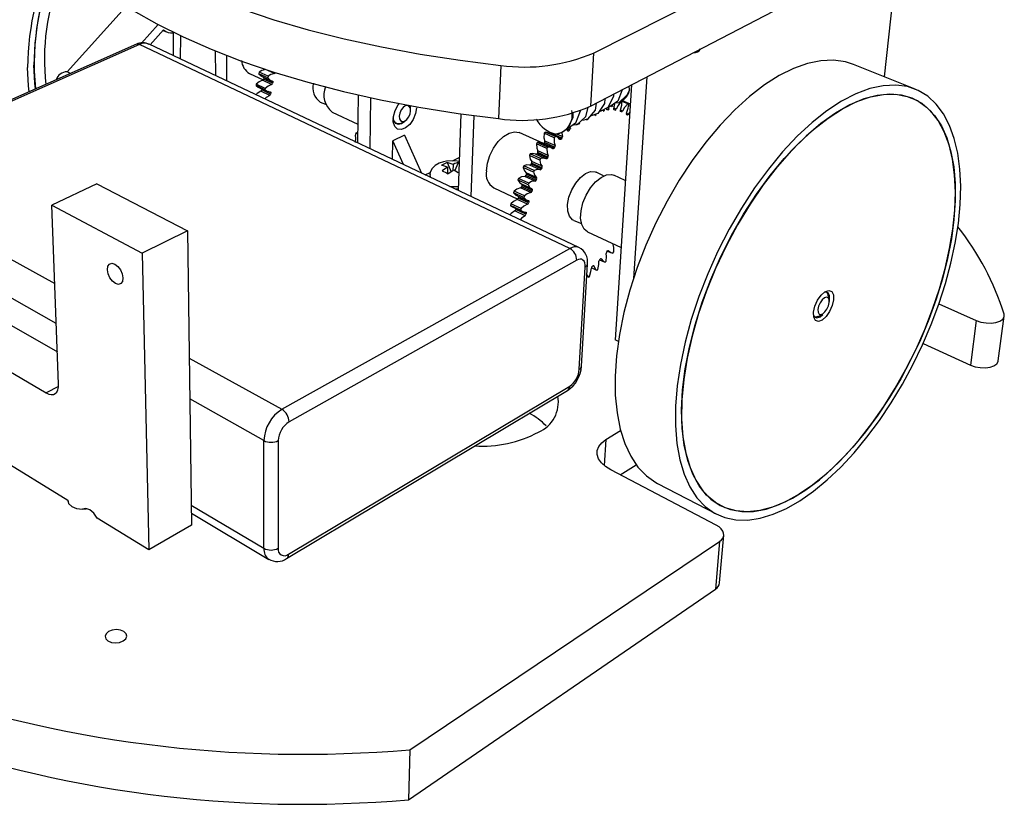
# Model space of a CAD drawing. Extents: x 0 to 197, y 0 to 144.
# Tile 3 of 7: x 125 to 197, y 55 to 113. Entities that reach past the tile are written whole.
import ezdxf

# ---------------------------------------------------------------- set-up
doc = ezdxf.new("R2010")
doc.units = 0
doc.layers.get('0').update_dxf_attribs({"linetype": 'CONTINUOUS'})

msp = doc.modelspace()

# ---------------------------------------------------------------- linework, layer by layer
at = {"color": 7, "linetype": 'CONTINUOUS'}
for p, q in [((166.946, 110.278), (192.009, 122.922)), ((166.724, 106.358), (191.601, 119.283)), ((188.459, 108.518), (189.5, 118.191)), ((128.024, 108.895), (132.307, 113.652)), ((134.758, 112.38), (133.535, 111.012)), ((134.159, 110.893), (135.16, 111.998)), ((135.111, 111.944), (135.439, 111.817)), ((135.868, 111.77), (135.857, 110.09)), ((136.413, 109.827), (136.439, 111.543)), ((133.148, 110.924), (120.574, 105.357)), ((165.204, 95.816), (133.388, 110.908)), ((165.868, 95.893), (134.079, 110.931)), ((138.977, 110.434), (138.994, 108.606)), ((139.838, 108.207), (139.825, 110.099)), ((166.946, 110.278), (166.724, 106.358)), ((160.085, 109.366), (159.925, 105.427)), ((190.72, 107.612), (186.156, 109.441)), ((128.286, 108.772), (128.024, 108.895)), ((141.517, 108.765), (142.525, 108.294)), ((142.223, 108.868), (142.191, 108.753)), ((142.855, 108.444), (142.191, 108.753)), ((142.887, 108.559), (142.223, 108.868)), ((142.4, 108.564), (143.063, 108.255)), ((143.359, 108.764), (142.696, 109.072)), ((142.887, 108.559), (142.855, 108.444)), ((170.888, 108.521), (169.9, 93.601)), ((142.012, 107.981), (141.991, 107.867)), ((142.653, 107.555), (141.991, 107.867)), ((141.991, 107.867), (142.156, 107.761)), ((142.674, 107.669), (142.012, 107.981)), ((142.152, 107.754), (142.814, 107.443)), ((143.144, 107.952), (142.482, 108.262)), ((142.573, 108.435), (142.553, 108.352)), ((143.215, 108.042), (142.553, 108.352)), ((143.235, 108.125), (142.573, 108.435)), ((143.235, 108.125), (143.215, 108.042)), ((169.741, 107.925), (168.542, 89.077)), ((169.589, 107.836), (169.74, 107.914)), ((169.608, 107.568), (169.589, 107.836)), ((143.006, 107.148), (142.345, 107.46)), ((142.419, 107.629), (142.409, 107.558)), ((143.07, 107.246), (142.409, 107.558)), ((142.674, 107.669), (142.653, 107.555)), ((143.082, 107.329), (143.07, 107.246)), ((149.541, 107.179), (149.485, 103.643)), ((146.743, 106.658), (147.13, 106.498)), ((150.464, 106.973), (150.396, 103.212)), ((153.396, 106.388), (153.403, 106.325)), ((153.421, 106.083), (153.403, 106.325)), ((153.416, 106.232), (153.407, 106.396)), ((169.05, 106.693), (168.982, 106.711)), ((169.484, 106.52), (168.999, 106.73)), ((169.071, 106.772), (169.651, 106.521)), ((169.545, 106.487), (169.484, 106.52)), ((169.64, 106.339), (169.529, 106.387)), ((147.619, 105.909), (149.507, 105.025)), ((153.414, 106.182), (153.416, 106.232)), ((157.131, 105.784), (156.939, 100.117)), ((157.898, 99.663), (158.116, 105.649)), ((168.021, 106.083), (167.966, 106.079)), ((168.534, 106.064), (168.483, 106.071)), ((169.006, 105.935), (168.959, 105.953)), ((169.429, 105.7), (169.387, 105.729)), ((169.611, 105.88), (169.508, 105.74)), ((152.281, 105.105), (152.374, 105.062)), ((152.867, 105.163), (153.063, 105.307)), ((149.375, 104.313), (149.428, 104.373)), ((149.423, 104.367), (149.496, 104.333)), ((152.959, 104.209), (152.108, 103.783)), ((152.959, 104.209), (154.217, 101.405)), ((163.255, 103.58), (161.449, 104.395)), ((163.36, 104.44), (163.284, 104.344)), ((164.046, 104.002), (163.284, 104.344)), ((164.122, 104.098), (163.36, 104.44)), ((163.525, 104.394), (163.36, 104.44)), ((164.288, 104.054), (163.526, 104.395)), ((163.839, 104.32), (163.799, 104.273)), ((164.601, 103.979), (163.839, 104.32)), ((165.161, 104.57), (165.101, 104.513)), ((165.168, 104.687), (165.298, 104.755)), ((152.078, 102.417), (152.108, 103.783)), ((152.895, 102.03), (152.108, 103.783)), ((162.789, 103.665), (162.719, 103.559)), ((163.481, 103.215), (162.719, 103.559)), ((163.551, 103.32), (162.789, 103.665)), ((163.803, 103.292), (163.042, 103.635)), ((163.309, 103.654), (163.255, 103.58)), ((164.016, 103.237), (163.255, 103.58)), ((164.07, 103.311), (163.309, 103.654)), ((164.098, 103.43), (163.337, 103.773)), ((164.122, 104.098), (164.046, 104.002)), ((164.601, 103.979), (164.544, 103.912)), ((162.267, 102.824), (162.203, 102.712)), ((162.964, 102.365), (162.203, 102.712)), ((163.028, 102.478), (162.267, 102.824)), ((163.406, 102.468), (162.646, 102.813)), ((162.816, 102.923), (162.767, 102.844)), ((163.527, 102.498), (162.767, 102.844)), ((163.576, 102.578), (162.816, 102.923)), ((163.594, 102.695), (162.834, 103.04)), ((163.551, 103.32), (163.481, 103.215)), ((164.07, 103.311), (164.016, 103.237)), ((156.152, 101.833), (155.705, 101.977)), ((156.566, 102.047), (156.119, 102.19)), ((156.119, 102.19), (156.415, 101.489)), ((156.514, 102.303), (157.022, 102.565)), ((156.566, 102.047), (156.55, 101.58)), ((156.699, 101.571), (156.966, 102.19)), ((157.009, 102.174), (156.966, 102.19)), ((161.801, 101.934), (161.746, 101.817)), ((162.561, 101.585), (161.801, 101.934)), ((163.003, 101.647), (162.244, 101.995)), ((162.371, 102.142), (162.327, 102.058)), ((163.086, 101.71), (162.327, 102.058)), ((163.13, 101.794), (162.371, 102.142)), ((163.137, 101.906), (162.377, 102.253)), ((163.028, 102.478), (162.964, 102.365)), ((163.576, 102.578), (163.527, 102.498)), ((154.505, 101.269), (154.868, 101.456)), ((156.152, 101.833), (155.745, 101.56)), ((156.152, 101.833), (156.137, 101.377)), ((156.609, 101.619), (156.202, 101.345)), ((162.506, 101.468), (161.746, 101.817)), ((161.981, 101.323), (161.944, 101.236)), ((162.702, 100.886), (161.944, 101.236)), ((162.735, 101.079), (161.977, 101.428)), ((162.739, 100.973), (161.981, 101.323)), ((162.561, 101.585), (162.506, 101.468)), ((163.13, 101.794), (163.086, 101.71)), ((167.687, 101.191), (167.137, 101.468)), ((169.291, 100.855), (168.437, 101.241)), ((130.226, 100.602), (126.892, 99.022)), ((130.226, 100.602), (136.913, 97.132)), ((161.402, 101.011), (161.355, 100.891)), ((162.114, 100.539), (161.355, 100.891)), ((162.16, 100.66), (161.402, 101.011)), ((161.654, 100.482), (161.623, 100.394)), ((162.396, 100.228), (161.638, 100.579)), ((162.411, 100.131), (161.654, 100.482)), ((162.62, 100.811), (161.862, 101.161)), ((162.16, 100.66), (162.114, 100.539)), ((162.739, 100.973), (162.702, 100.886)), ((156.735, 100.247), (156.94, 100.15)), ((159.562, 100.318), (161.342, 99.485)), ((161.075, 100.073), (161.039, 99.951)), ((161.796, 99.597), (161.039, 99.951)), ((161.832, 99.719), (161.075, 100.073)), ((161.233, 99.763), (161.989, 99.409)), ((162.302, 99.955), (161.545, 100.307)), ((162.38, 100.042), (161.623, 100.394)), ((162.411, 100.131), (162.38, 100.042)), ((126.892, 99.022), (133.572, 95.47)), ((127.399, 85.796), (126.892, 99.022)), ((160.828, 99.135), (160.802, 99.015)), ((161.557, 98.659), (160.802, 99.015)), ((160.802, 99.015), (160.957, 98.912)), ((161.583, 98.78), (160.828, 99.135)), ((162.054, 99.096), (161.299, 99.45)), ((161.395, 99.635), (161.372, 99.547)), ((162.128, 99.193), (161.372, 99.547)), ((162.151, 99.282), (161.395, 99.635)), ((161.832, 99.719), (161.796, 99.597)), ((162.151, 99.282), (162.128, 99.193)), ((160.954, 98.904), (161.709, 98.549)), ((161.881, 98.25), (161.127, 98.605)), ((161.207, 98.785), (161.194, 98.71)), ((161.948, 98.355), (161.194, 98.71)), ((161.583, 98.78), (161.557, 98.659)), ((161.963, 98.442), (161.948, 98.355)), ((165.484, 97.908), (166.052, 97.67)), ((136.913, 97.132), (133.572, 95.47)), ((136.913, 97.132), (137.224, 75.367)), ((166.5, 97.07), (168.977, 95.911)), ((133.572, 95.47), (134.064, 73.551)), ((143.905, 83.934), (165.204, 95.816)), ((167.926, 95.578), (167.981, 95.643)), ((167.975, 95.636), (168.205, 95.528)), ((168.374, 95.487), (168.446, 95.58)), ((165.703, 94.967), (144.439, 83.009)), ((166.054, 87.117), (166.49, 94.668)), ((167.391, 94.996), (167.723, 94.838)), ((167.392, 94.997), (167.449, 95.055)), ((167.798, 94.807), (167.875, 94.89)), ((165.894, 86.898), (166.327, 94.456)), ((167.195, 94.206), (166.786, 94.402)), ((166.838, 94.494), (166.896, 94.542)), ((167.195, 94.206), (167.274, 94.279)), ((166.575, 93.696), (166.438, 93.762)), ((166.575, 93.696), (166.656, 93.756)), ((184.362, 92.033), (184.287, 92.379)), ((192.485, 91.743), (195.242, 90.51)), ((122.205, 91.103), (127.308, 88.183)), ((183.55, 90.806), (183.865, 90.973)), ((195.242, 90.51), (194.816, 87.208)), ((196.874, 87.524), (197.316, 90.822)), ((119.004, 89.525), (126.48, 85.146)), ((168.783, 88.959), (168.542, 89.077)), ((191.315, 88.811), (194.816, 87.208)), ((144.252, 72.897), (165.018, 85.329)), ((144.399, 73.223), (165.184, 85.648)), ((118.198, 83.269), (128.071, 77.221)), ((167.855, 81.698), (168.941, 82.372)), ((142.578, 73.657), (142.573, 81.621)), ((143.64, 81.621), (143.623, 73.657)), ((176.017, 75.367), (168.215, 79.454)), ((168.918, 79.086), (170.1, 79.834)), ((171.679, 78.455), (176.01, 76.198)), ((128.071, 77.221), (128.075, 77.123)), ((134.064, 73.551), (130.252, 75.886)), ((137.211, 76.248), (142.943, 72.835)), ((137.224, 75.367), (134.064, 73.551)), ((176.27, 71.109), (176.574, 74.621)), ((153.36, 58.764), (176.264, 74.161)), ((176.264, 74.161), (175.962, 70.643)), ((153.256, 55.071), (175.962, 70.643)), ((153.36, 58.764), (153.256, 55.071))]:
    msp.add_line(p, q, dxfattribs=at)
at = {"color": 8, "linetype": 'CONTINUOUS'}
for p, q in [((133.388, 110.908), (120.581, 105.232)), ((143.082, 107.329), (142.88, 107.424)), ((168.021, 106.083), (167.927, 106.125)), ((167.966, 106.079), (167.938, 106.091)), ((168.099, 106.163), (167.977, 106.216)), ((168.534, 106.064), (168.455, 106.098)), ((168.614, 106.131), (168.462, 106.197)), ((168.483, 106.071), (168.468, 106.077)), ((169.086, 105.989), (168.943, 106.051)), ((169.006, 105.935), (168.949, 105.96)), ((169.508, 105.74), (169.372, 105.799)), ((149.497, 104.393), (149.48, 104.401)), ((164.64, 104.098), (164.209, 104.291)), ((165.101, 104.513), (164.989, 104.563)), ((165.161, 104.57), (165.001, 104.641)), ((164.544, 103.912), (164.35, 103.999)), ((161.963, 98.442), (161.772, 98.532)), ((121.674, 96.238), (127.114, 93.227)), ((168.056, 95.664), (168.032, 95.675)), ((167.521, 95.061), (167.485, 95.077)), ((166.963, 94.534), (166.917, 94.555)), ((127.227, 90.284), (121.19, 93.692)), ((137.047, 87.729), (143.905, 83.934)), ((127.395, 85.622), (126.48, 85.146)), ((142.573, 81.621), (137.09, 84.716)), ((167.855, 81.698), (167.733, 79.771)), ((137.202, 76.846), (142.578, 73.657))]:
    msp.add_line(p, q, dxfattribs=at)
at = {"color": 7, "linetype": 'CONTINUOUS', "flags": 128}
for points in [[(125.234, 124.58), (125.789, 123.501), (126.518, 122.421), (127.424, 121.346), (128.507, 120.281), (129.767, 119.23), (131.204, 118.199), (132.815, 117.193), (134.596, 116.218), (136.543, 115.28), (138.649, 114.385), (140.908, 113.536), (143.31, 112.742), (145.846, 112.005), (148.504, 111.333), (151.271, 110.728), (154.134, 110.197), (157.077, 109.741), (160.085, 109.366)], [(125.378, 120.979), (125.929, 119.875), (126.654, 118.77), (127.553, 117.671), (128.628, 116.581), (129.879, 115.506), (131.304, 114.452), (132.902, 113.424), (134.668, 112.428), (136.598, 111.469), (138.686, 110.553), (140.925, 109.687), (143.306, 108.875), (145.818, 108.122), (148.452, 107.435), (151.193, 106.818), (154.029, 106.275), (156.945, 105.81), (159.925, 105.427)], [(125.225, 107.416), (125.175, 107.861), (125.105, 109.202)], [(125.685, 107.62), (125.635, 108.055), (125.565, 109.383)], [(186.156, 109.441), (185.575, 109.627), (184.699, 109.752), (183.761, 109.714), (182.769, 109.511), (181.734, 109.143), (180.666, 108.612), (179.577, 107.92), (178.479, 107.074), (177.383, 106.082), (176.302, 104.953), (175.25, 103.698), (174.238, 102.333), (173.278, 100.871), (172.382, 99.33), (171.56, 97.728), (170.823, 96.083), (170.178, 94.415), (169.633, 92.742), (169.193, 91.085), (168.864, 89.463), (168.647, 87.894), (168.545, 86.395), (168.557, 84.982), (168.681, 83.669), (168.915, 82.471), (169.255, 81.398), (169.696, 80.46), (170.23, 79.665), (170.852, 79.018), (171.553, 78.523), (171.679, 78.455)], [(142.191, 108.753), (142.367, 108.582), (142.402, 108.569)], [(142.696, 109.072), (142.432, 108.998), (142.223, 108.868)], [(143.359, 108.764), (143.096, 108.689), (142.887, 108.559)], [(142.482, 108.262), (142.216, 108.142), (142.012, 107.981)], [(143.144, 107.952), (142.878, 107.831), (142.674, 107.669)], [(142.855, 108.444), (143.029, 108.272), (143.204, 108.209)], [(143.204, 108.209), (143.214, 108.206), (143.222, 108.2), (143.229, 108.191), (143.234, 108.181), (143.237, 108.169), (143.238, 108.155), (143.238, 108.141), (143.235, 108.125)], [(193.876, 102.873), (193.621, 103.956), (193.27, 104.929), (192.822, 105.781), (192.282, 106.502), (191.653, 107.083), (190.94, 107.516), (190.149, 107.793), (189.286, 107.91), (188.359, 107.861), (187.377, 107.646), (186.35, 107.263), (185.288, 106.715), (184.203, 106.005), (183.106, 105.139), (182.01, 104.125), (180.927, 102.973), (179.87, 101.696), (178.852, 100.306), (177.884, 98.82), (176.978, 97.254), (176.144, 95.628), (175.393, 93.959), (174.734, 92.268), (174.173, 90.574), (173.717, 88.897), (173.37, 87.257), (173.136, 85.672), (173.015, 84.159), (173.008, 82.734), (173.114, 81.413), (173.33, 80.208), (173.653, 79.131), (174.076, 78.192), (174.594, 77.397), (175.2, 76.754), (175.886, 76.265), (176.645, 75.934), (177.467, 75.761), (178.344, 75.744), (179.265, 75.882), (180.223, 76.17), (181.207, 76.605), (182.208, 77.179), (183.218, 77.886), (184.226, 78.717), (185.224, 79.665), (186.205, 80.72), (187.158, 81.872), (188.078, 83.11), (188.955, 84.423), (189.783, 85.801), (190.556, 87.231), (191.266, 88.702), (191.908, 90.202), (192.476, 91.717), (192.965, 93.235), (193.371, 94.744), (193.69, 96.23), (193.918, 97.681), (194.053, 99.083), (194.092, 100.424), (194.033, 101.692), (193.876, 102.873)], [(142.345, 107.46), (142.08, 107.297), (141.998, 107.216)], [(143.006, 107.148), (142.741, 106.985), (142.637, 106.883)], [(142.653, 107.555), (142.853, 107.427), (143.041, 107.402)], [(143.041, 107.402), (143.051, 107.4), (143.061, 107.396), (143.068, 107.389), (143.075, 107.38), (143.079, 107.37), (143.082, 107.357), (143.083, 107.343), (143.082, 107.329)], [(168.415, 107.237), (168.416, 107.072), (168.004, 106.252), (167.439, 105.954)], [(169.057, 107.57), (168.732, 106.708), (168.036, 106.215), (167.977, 106.216)], [(169.608, 107.568), (169.442, 107.177), (168.809, 106.594), (168.511, 106.564)], [(173.909, 80.143), (173.646, 81.278), (173.493, 82.538), (173.455, 83.908), (173.532, 85.375), (173.726, 86.921), (174.036, 88.529), (174.457, 90.18), (174.987, 91.853), (175.619, 93.527), (176.345, 95.184), (177.157, 96.8), (178.045, 98.357), (178.997, 99.835), (180.002, 101.216), (181.046, 102.485), (182.117, 103.625), (183.202, 104.624), (184.287, 105.472), (185.359, 106.161), (186.407, 106.684), (187.418, 107.037), (188.381, 107.22), (189.286, 107.233), (190.124, 107.077), (190.887, 106.759), (191.568, 106.283), (192.162, 105.658), (192.663, 104.893), (193.067, 103.997), (193.374, 102.981), (193.58, 101.858), (193.685, 100.641), (193.69, 99.341), (193.596, 97.972), (193.405, 96.548), (193.119, 95.083), (192.742, 93.59), (192.279, 92.083), (191.733, 90.576), (191.11, 89.082), (190.416, 87.614), (189.656, 86.187), (188.839, 84.812), (187.97, 83.502), (187.058, 82.27), (186.111, 81.126), (185.137, 80.082), (184.144, 79.149), (183.143, 78.335), (182.141, 77.652), (181.15, 77.106), (180.178, 76.704), (179.236, 76.454), (178.333, 76.359), (177.479, 76.423), (176.685, 76.649), (175.959, 77.036), (175.31, 77.583), (174.747, 78.287), (174.278, 79.143), (173.909, 80.143)], [(193.489, 102.432), (193.233, 103.503), (192.877, 104.46), (192.424, 105.292), (191.876, 105.989), (191.238, 106.54), (190.515, 106.938), (189.714, 107.176), (188.841, 107.248), (187.906, 107.15), (186.918, 106.882), (185.887, 106.443), (184.825, 105.837), (183.745, 105.068), (182.659, 104.143), (181.579, 103.071), (180.52, 101.866), (179.493, 100.539), (178.514, 99.107), (177.592, 97.587), (176.741, 95.998), (175.971, 94.359), (175.29, 92.691), (174.709, 91.015), (174.233, 89.35), (173.867, 87.719), (173.615, 86.139), (173.479, 84.63), (173.46, 83.21), (173.555, 81.893), (173.764, 80.694), (174.08, 79.625), (174.501, 78.696), (175.018, 77.916), (175.624, 77.29), (176.313, 76.822), (177.074, 76.516), (177.899, 76.371), (178.779, 76.387), (179.703, 76.56), (180.661, 76.886), (181.644, 77.361), (182.641, 77.977), (183.644, 78.726), (184.642, 79.601), (185.627, 80.591), (186.589, 81.686), (187.519, 82.876), (188.411, 84.148), (189.254, 85.492), (190.044, 86.895), (190.771, 88.344), (191.431, 89.826), (192.016, 91.328), (192.521, 92.837), (192.942, 94.339), (193.274, 95.82), (193.513, 97.266), (193.656, 98.664), (193.7, 100), (193.645, 101.261), (193.489, 102.432)], [(153.856, 106.232), (153.788, 105.803), (153.613, 105.374), (153.356, 105.004), (153.05, 104.742), (152.736, 104.622), (152.457, 104.662), (152.25, 104.858), (152.143, 105.182), (152.152, 105.592), (152.276, 106.031), (152.498, 106.441), (152.604, 106.579)], [(153.421, 105.997), (153.401, 106.195), (153.318, 106.335), (153.187, 106.395), (153.027, 106.365), (152.862, 106.25), (152.717, 106.067), (152.615, 105.845), (152.572, 105.617), (152.593, 105.418), (152.676, 105.279), (152.808, 105.22), (152.968, 105.251), (153.133, 105.366), (153.276, 105.548), (153.378, 105.769), (153.421, 105.997)], [(167.143, 106.576), (167.055, 106.052), (166.495, 105.385), (166.123, 105.3)], [(167.772, 106.903), (167.745, 106.556), (167.258, 105.81), (166.775, 105.631)], [(168.27, 106.309), (168.334, 106.342), (168.397, 106.376)], [(168.455, 106.153), (168.512, 106.518), (168.512, 106.528)], [(168.982, 106.711), (168.758, 106.407), (168.614, 106.131)], [(168.885, 106.63), (168.948, 106.664), (168.949, 106.664)], [(168.942, 106.046), (169.031, 106.417), (169.05, 106.693)], [(169.484, 106.52), (169.247, 106.249), (169.086, 105.989)], [(169.38, 105.83), (169.5, 106.201), (169.545, 106.487)], [(165.418, 105.83), (165.421, 105.514), (165.013, 104.688), (164.631, 104.407), (164.178, 104.283)], [(165.948, 106.054), (165.955, 105.98), (165.624, 105.085), (164.931, 104.591), (164.924, 104.592)], [(166.533, 106.267), (166.349, 105.562), (165.719, 104.978), (165.476, 104.955)], [(167.04, 105.666), (167.104, 105.699), (167.168, 105.733)], [(167.657, 105.988), (167.721, 106.022), (167.785, 106.055)], [(167.966, 106.079), (167.956, 106.08), (167.947, 106.083), (167.94, 106.089), (167.934, 106.097), (167.93, 106.108), (167.927, 106.121), (167.927, 106.135), (167.928, 106.15)], [(168.483, 106.071), (168.474, 106.074), (168.466, 106.079), (168.46, 106.087), (168.455, 106.097), (168.452, 106.109), (168.451, 106.123), (168.452, 106.138), (168.455, 106.153)], [(168.959, 105.953), (168.951, 105.958), (168.945, 105.965), (168.94, 105.975), (168.936, 105.986), (168.935, 106), (168.935, 106.014), (168.938, 106.03), (168.942, 106.046)], [(169.086, 105.989), (169.078, 105.975), (169.068, 105.962), (169.058, 105.952), (169.047, 105.943), (169.036, 105.937), (169.025, 105.934), (169.015, 105.933), (169.006, 105.935)], [(169.508, 105.74), (169.499, 105.727), (169.489, 105.716), (169.478, 105.707), (169.467, 105.7), (169.457, 105.696), (169.447, 105.695), (169.437, 105.696), (169.429, 105.7)], [(152.867, 105.163), (152.725, 105.079), (152.485, 105.033), (152.287, 105.121), (152.162, 105.329), (152.132, 105.484)], [(152.138, 105.371), (152.161, 105.295), (152.296, 105.093), (152.502, 105.017), (152.749, 105.077), (152.983, 105.248)], [(165.793, 105.014), (165.858, 105.048), (165.923, 105.082)], [(166.416, 105.339), (166.48, 105.373), (166.545, 105.407)], [(149.355, 103.654), (149.378, 103.98), (149.342, 104.206)], [(149.428, 104.373), (149.438, 104.383), (149.449, 104.391), (149.46, 104.397), (149.47, 104.4), (149.48, 104.401), (149.49, 104.4), (149.497, 104.397)], [(159.025, 101.569), (159.101, 102.129), (159.283, 102.706), (159.558, 103.257), (159.905, 103.74), (160.296, 104.118), (160.703, 104.364), (161.095, 104.459), (161.443, 104.398), (161.449, 104.395)], [(163.284, 104.344), (163.282, 104), (163.337, 103.773)], [(164.618, 104.403), (164.612, 104.349), (164.64, 104.098)], [(165.101, 104.513), (165.09, 104.503), (165.079, 104.496), (165.068, 104.492), (165.058, 104.49), (165.048, 104.491), (165.039, 104.495), (165.032, 104.501), (165.026, 104.51)], [(162.719, 103.559), (162.753, 103.239), (162.834, 103.04)], [(163.036, 103.623), (162.976, 103.657), (162.789, 103.665)], [(164.046, 104.002), (164.044, 103.657), (164.098, 103.43)], [(164.464, 103.894), (164.294, 104.051), (164.122, 104.098)], [(164.544, 103.912), (164.533, 103.901), (164.522, 103.892), (164.511, 103.886), (164.5, 103.882), (164.49, 103.881), (164.48, 103.883), (164.471, 103.887), (164.464, 103.894)], [(162.203, 102.712), (162.271, 102.421), (162.377, 102.253)], [(162.683, 102.795), (162.465, 102.856), (162.267, 102.824)], [(163.481, 103.215), (163.514, 102.894), (163.594, 102.695)], [(163.934, 103.203), (163.738, 103.313), (163.551, 103.32)], [(164.016, 103.237), (164.006, 103.224), (163.995, 103.214), (163.984, 103.205), (163.973, 103.199), (163.962, 103.196), (163.951, 103.196), (163.942, 103.198), (163.934, 103.203)], [(156.603, 102.308), (156.075, 102.276), (155.862, 102.233), (155.533, 102.124), (155.238, 101.959), (155.004, 101.736), (154.87, 101.466), (154.845, 101.298)], [(156.119, 102.19), (155.817, 102.046), (155.705, 101.977)], [(156.966, 102.19), (156.686, 102.1), (156.566, 102.047)], [(157.012, 102.261), (156.858, 102.289), (156.603, 102.308)], [(162.244, 101.995), (162.007, 102.005), (161.801, 101.934)], [(162.964, 102.365), (163.032, 102.074), (163.137, 101.906)], [(163.444, 102.45), (163.226, 102.51), (163.028, 102.478)], [(163.527, 102.498), (163.518, 102.484), (163.507, 102.472), (163.496, 102.462), (163.485, 102.454), (163.474, 102.449), (163.463, 102.446), (163.453, 102.447), (163.444, 102.45)], [(154.846, 101.301), (154.845, 101.284), (154.896, 101.083)], [(154.858, 101.304), (154.848, 101.227), (154.859, 101.19)], [(155.745, 101.56), (156.07, 101.41), (156.202, 101.345)], [(156.947, 101.415), (156.742, 101.548), (156.609, 101.619)], [(161.746, 101.817), (161.847, 101.562), (161.977, 101.428)], [(162.506, 101.468), (162.606, 101.212), (162.735, 101.079)], [(163.003, 101.647), (162.767, 101.657), (162.561, 101.585)], [(165.484, 97.908), (165.39, 97.957), (165.165, 98.208), (165.04, 98.592), (165.028, 99.075), (165.128, 99.615), (165.334, 100.162), (165.625, 100.668), (165.977, 101.086), (166.356, 101.379), (166.729, 101.52), (167.063, 101.499), (167.137, 101.468)], [(166.5, 97.07), (166.257, 97.26), (166.072, 97.605), (165.991, 98.067), (166.022, 98.611), (166.161, 99.196), (166.4, 99.778), (166.719, 100.313), (167.094, 100.761), (167.498, 101.087), (167.899, 101.269), (168.268, 101.292), (168.437, 101.241)], [(161.355, 100.891), (161.489, 100.676), (161.638, 100.579)], [(161.862, 101.161), (161.611, 101.121), (161.402, 101.011)], [(161.638, 100.579), (161.646, 100.573), (161.653, 100.566), (161.658, 100.555), (161.661, 100.543), (161.662, 100.529), (161.661, 100.514), (161.658, 100.498), (161.654, 100.482)], [(162.114, 100.539), (162.246, 100.324), (162.396, 100.228)], [(162.62, 100.811), (162.37, 100.77), (162.16, 100.66)], [(156.309, 100.415), (156.46, 100.403), (156.949, 100.41)], [(156.735, 100.247), (156.781, 100.245), (156.944, 100.266)], [(161.039, 99.951), (161.201, 99.78), (161.235, 99.768)], [(161.545, 100.307), (161.285, 100.217), (161.075, 100.073)], [(162.302, 99.955), (162.042, 99.865), (161.832, 99.719)], [(162.396, 100.228), (162.404, 100.222), (162.41, 100.214), (162.415, 100.204), (162.418, 100.192), (162.419, 100.178), (162.418, 100.163), (162.415, 100.147), (162.411, 100.131)], [(161.299, 99.45), (161.034, 99.313), (160.828, 99.135)], [(162.054, 99.096), (161.789, 98.958), (161.583, 98.78)], [(161.796, 99.597), (161.958, 99.426), (162.125, 99.368)], [(162.125, 99.368), (162.134, 99.365), (162.142, 99.359), (162.148, 99.35), (162.152, 99.34), (162.155, 99.327), (162.155, 99.313), (162.154, 99.298), (162.151, 99.282)], [(161.127, 98.605), (160.862, 98.423), (160.777, 98.335)], [(161.557, 98.659), (161.745, 98.535), (161.928, 98.516)], [(161.928, 98.516), (161.937, 98.515), (161.946, 98.511), (161.953, 98.504), (161.959, 98.495), (161.963, 98.484), (161.965, 98.471), (161.965, 98.457), (161.963, 98.442)], [(161.881, 98.25), (161.616, 98.067), (161.509, 97.955)], [(168.446, 95.58), (168.452, 95.903), (168.404, 96.114)], [(167.875, 94.89), (167.913, 95.231), (167.889, 95.465)], [(167.981, 95.643), (167.991, 95.654), (168.001, 95.663), (168.012, 95.669), (168.022, 95.673), (168.032, 95.675), (168.041, 95.674), (168.049, 95.67), (168.056, 95.664)], [(168.056, 95.664), (168.214, 95.524), (168.374, 95.487)], [(131.012, 94.259), (131.047, 94.509), (131.163, 94.675), (131.343, 94.731), (131.559, 94.668), (131.778, 94.497), (131.967, 94.241), (132.096, 93.942), (132.147, 93.645), (132.111, 93.394), (131.993, 93.23), (131.813, 93.175), (131.598, 93.239), (131.38, 93.411), (131.192, 93.665), (131.063, 93.963), (131.012, 94.259)], [(166.327, 94.456), (166.324, 94.622), (166.295, 94.767), (166.242, 94.886), (166.166, 94.974), (166.07, 95.027), (165.958, 95.044), (165.834, 95.024), (165.703, 94.967)], [(167.274, 94.279), (167.344, 94.632), (167.346, 94.885)], [(167.449, 95.055), (167.459, 95.064), (167.47, 95.071), (167.481, 95.076), (167.491, 95.078), (167.5, 95.077), (167.508, 95.074), (167.515, 95.069), (167.521, 95.061)], [(167.521, 95.061), (167.653, 94.88), (167.798, 94.807)], [(166.446, 93.91), (166.468, 93.836), (166.575, 93.696)], [(166.656, 93.756), (166.756, 94.116), (166.783, 94.384)], [(166.896, 94.542), (166.907, 94.55), (166.918, 94.555), (166.928, 94.558), (166.937, 94.558), (166.946, 94.556), (166.953, 94.551), (166.959, 94.543), (166.963, 94.534)], [(166.963, 94.534), (167.068, 94.314), (167.195, 94.206)], [(183.224, 90.747), (183.207, 91.113), (183.304, 91.552), (183.5, 91.994), (183.765, 92.373), (184.059, 92.629), (184.336, 92.725), (184.553, 92.645), (184.679, 92.403), (184.694, 92.037), (184.597, 91.601), (184.402, 91.162), (184.139, 90.786), (183.847, 90.529), (183.571, 90.431), (183.352, 90.507), (183.224, 90.747)], [(184.382, 91.906), (184.402, 92.037), (184.389, 92.342), (184.284, 92.542), (184.102, 92.608), (184.012, 92.593)], [(184.2, 92.578), (184.282, 92.4), (184.285, 92.389)], [(183.545, 91.112), (183.616, 90.978), (183.739, 90.935), (183.894, 90.989), (184.057, 91.133), (184.205, 91.344), (184.314, 91.59), (184.369, 91.835), (184.36, 92.04), (184.289, 92.175), (184.167, 92.219), (184.012, 92.166), (183.848, 92.022), (183.7, 91.81), (183.59, 91.563), (183.535, 91.317), (183.545, 91.112)], [(183.207, 90.877), (183.285, 90.765), (183.467, 90.702), (183.697, 90.783), (183.898, 90.95)], [(183.541, 90.801), (183.352, 90.744), (183.317, 90.744)], [(195.242, 90.51), (195.588, 90.39), (195.968, 90.321), (196.35, 90.308), (196.702, 90.354), (196.994, 90.454), (197.202, 90.599), (197.308, 90.778), (197.303, 90.974)], [(194.816, 87.208), (195.159, 87.086), (195.536, 87.016), (195.915, 87.004), (196.264, 87.05), (196.554, 87.151), (196.76, 87.299), (196.865, 87.48), (196.874, 87.524)], [(126.48, 85.146), (126.667, 85.059), (126.845, 85.022), (127.008, 85.036), (127.148, 85.101), (127.262, 85.215), (127.343, 85.373), (127.39, 85.569), (127.399, 85.796)], [(168.215, 79.454), (167.826, 79.698), (167.523, 79.974), (167.317, 80.274), (167.215, 80.584), (167.221, 80.893), (167.333, 81.189), (167.547, 81.461), (167.855, 81.698)], [(128.071, 77.221), (128.135, 76.967), (128.364, 76.752), (128.723, 76.607), (129.157, 76.556), (129.441, 76.577)], [(130.252, 75.886), (129.993, 76.244), (129.694, 76.497), (129.4, 76.607), (129.157, 76.556)], [(176.264, 74.161), (176.418, 74.291), (176.522, 74.439), (176.571, 74.6), (176.565, 74.766), (176.502, 74.933), (176.387, 75.092), (176.223, 75.239), (176.017, 75.367)], [(131.093, 67.503), (130.91, 67.345), (130.836, 67.157), (130.884, 66.969), (131.046, 66.809), (131.297, 66.703), (131.6, 66.665), (131.908, 66.703), (132.174, 66.809), (132.357, 66.969), (132.429, 67.157), (132.38, 67.345), (132.217, 67.503), (131.966, 67.609), (131.665, 67.646), (131.358, 67.609), (131.093, 67.503)]]:
    msp.add_lwpolyline(points, dxfattribs=at)
at = {"color": 7, "linetype": 'CONTINUOUS'}
for centre, radius, start, end in [((142.612, 110.692), 20.707, 146.93916, 179.72798), ((145.965, 109.017), 20.861, 154.04709, 179.49114), ((145.281, 109.257), 19.716, 154.28686, 179.63545), ((144.465, 109.504), 18.874, 153.94922, 185.72813), ((143.122, 109.844), 16.771, 158.47212, 186.44444), ((135.744, 112.595), 0.834, 225.63404, 278.54168), ((133.611, 110.042), 0.996, 61.33567, 117.67354), ((161.87, 122.204), 12.961, 262.0847, 293.05755), ((174.388, 110.834), 0.535, 261.90474, 332.43959), ((142.091, 109.78), 1.165, 182.73843, 240.51817), ((128.05, 108.003), 0.893, 91.61383, 161.05489), ((142.473, 108.461), 0.103, 345.44081, 12.46764), ((143.327, 108.871), 0.112, 286.67685, 346.05711), ((142.433, 108.374), 0.123, 293.82498, 349.35626), ((143.094, 108.065), 0.123, 293.95881, 349.31054), ((147.435, 107.698), 1.249, 163.9464, 236.34888), ((148.649, 107.19), 1.644, 158.5076, 231.20231), ((142.279, 107.574), 0.131, 300.13108, 352.98782), ((142.939, 107.263), 0.132, 300.24985, 352.92136), ((168.431, 107.776), 1.195, 294.8465, 349.94762), ((161.693, 117.806), 12.505, 261.87281, 293.72586), ((163.946, 105.695), 1.431, 279.33269, 13.19686), ((167.421, 106.113), 0.132, 294.41722, 346.97968), ((167.988, 106.193), 0.115, 286.77525, 344.69907), ((168.522, 106.16), 0.0967, 277.59126, 342.84451), ((169.458, 105.785), 0.0898, 149.69679, 218.14047), ((164.649, 106.441), 2.209, 208.35124, 257.69916), ((165.643, 105.061), 0.0487, 252.43721, 315.76645), ((149.472, 104.225), 0.131, 137.37446, 188.39017), ((165.045, 104.686), 0.164, 315.08411, 0.73551), ((163.153, 103.652), 0.125, 306.39269, 324.82909), ((163.195, 103.744), 0.145, 321.70915, 11.47374), ((163.955, 103.401), 0.146, 321.75138, 11.30514), ((164.483, 104.083), 0.158, 318.64757, 5.60907), ((162.69, 102.876), 0.083, 271.08579, 337.54673), ((162.71, 102.999), 0.13, 324.40956, 18.22298), ((163.47, 102.654), 0.131, 324.42737, 18.03816), ((162.24, 102.087), 0.0923, 272.54343, 341.26442), ((162.276, 102.204), 0.113, 326.70051, 26.28312), ((160.207, 101.336), 1.205, 168.86275, 237.65515), ((161.838, 101.268), 0.11, 282.50573, 343.12974), ((161.9, 101.372), 0.0949, 328.61751, 35.97984), ((162.999, 101.74), 0.0926, 272.73171, 341.29809), ((163.035, 101.856), 0.113, 326.68962, 26.08748), ((162.596, 100.918), 0.11, 282.69308, 343.12634), ((162.658, 101.023), 0.0952, 328.57049, 35.78378), ((161.5, 100.426), 0.127, 290.77768, 345.36266), ((162.256, 100.075), 0.128, 290.95327, 345.33024), ((161.232, 99.577), 0.143, 297.69475, 348.00243), ((161.283, 99.667), 0.116, 343.8864, 8.99649), ((161.987, 99.223), 0.144, 297.85302, 347.9457), ((161.041, 98.734), 0.155, 303.54166, 351.06592), ((161.794, 98.379), 0.156, 303.68014, 350.98732), ((178.11, 84.922), 20.125, 17.50122, 38.38054), ((168.514, 96.14), 0.113, 160.61412, 193.18241), ((164.762, 94.985), 0.941, 358.89585, 61.98205), ((165.403, 94.882), 1.108, 348.83865, 65.91176), ((168.043, 95.477), 0.154, 138.95176, 184.7101), ((167.507, 94.884), 0.161, 135.5813, 179.93497), ((166.946, 94.372), 0.163, 131.72314, 175.78038), ((163.733, 87.268), 2.327, 303.54317, 356.27182), ((164.213, 87.027), 1.686, 305.17402, 355.61526), ((161.92, 84.483), 2.43, 293.22729, 10.042), ((145.434, 81.513), 2.862, 122.27197, 177.8475), ((143.304, 82.971), 1.136, 1.9469, 58.00622), ((145.365, 81.552), 1.727, 122.44792, 177.70662), ((159.785, 79.101), 5.137, 44.5472, 62.03225), ((143.107, 82.676), 1.182, 243.17999, 296.82001), ((158.709, 90.094), 8.884, 266.50036, 297.98996), ((143.101, 74.635), 1.109, 241.89406, 298.10594), ((144.089, 73.579), 0.472, 170.60237, 310.96909), ((143.57, 73.855), 1.176, 237.74193, 305.42287), ((175.646, 71.186), 0.629, 300.20199, 352.91198), ((145.504, 149.352), 90.927, 250.40872, 274.95707), ((145.48, 143.098), 88.37, 250.01764, 275.04842)]:
    msp.add_arc(centre, radius, start, end, dxfattribs=at)
at = {"color": 8, "linetype": 'CONTINUOUS'}
for centre, radius, start, end in [((133.251, 110.666), 0.278, 60.59184, 111.86744), ((133.758, 110.19), 0.808, 66.57962, 117.22522), ((165.609, 95.235), 0.708, 68.98418, 124.81861), ((166.221, 94.706), 0.271, 292.92534, 351.98258), ((165.775, 87.153), 0.281, 294.8668, 352.60205), ((164.804, 85.643), 0.38, 304.37577, 0.85097), ((143.485, 73.567), 0.912, 174.35431, 232.86339), ((144.038, 73.189), 0.362, 306.27143, 5.38976)]:
    msp.add_arc(centre, radius, start, end, dxfattribs=at)

doc.saveas('drawing.dxf')
